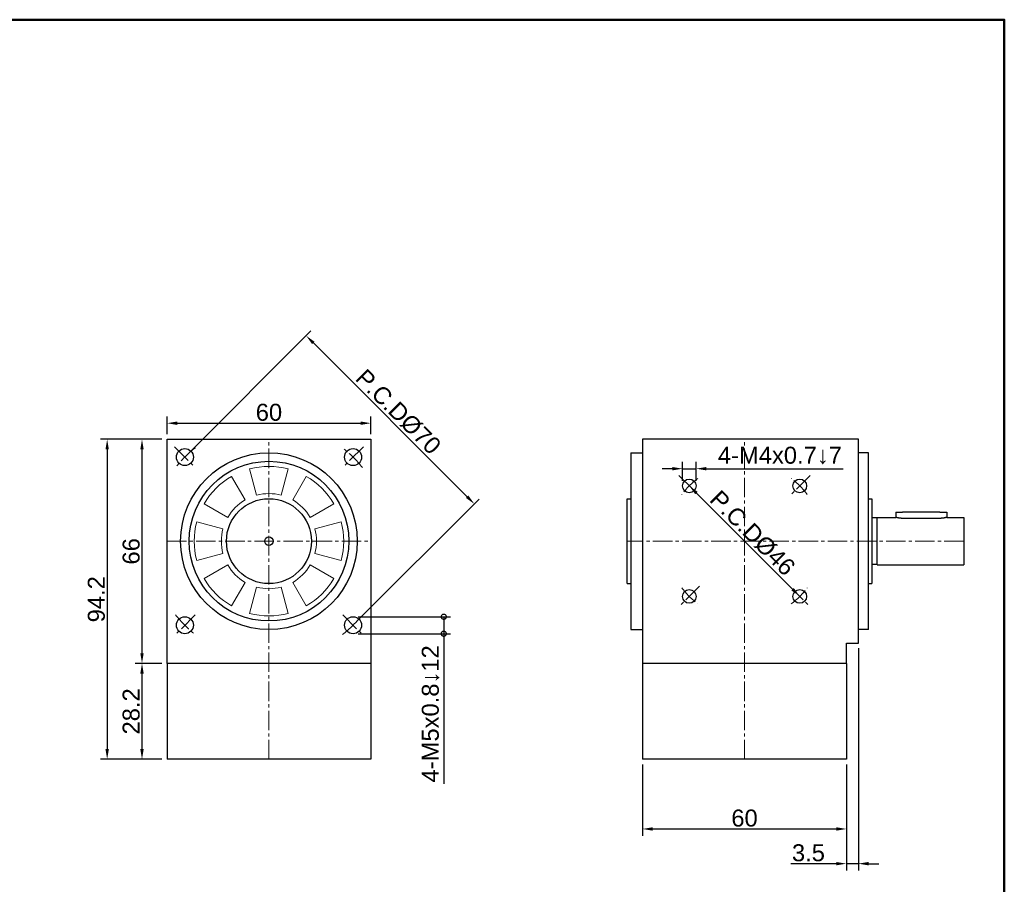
# Model space of a CAD drawing. Header units: millimetres. Extents: x 2723 to 3304, y 721 to 1129.
# Tile 7 of 7: x 3014 to 3304, y 874 to 1129. Entities that reach past the tile are written whole.
import ezdxf

# ---------------------------------------------------------------- set-up
doc = ezdxf.new("R2010")
doc.units = ezdxf.units.MM
doc.linetypes.add('CENTER2', pattern=[28.575, 19.05, -3.175, 3.175, -3.175])
for name, color, linetype, lineweight in [('中心線', 6, 'CENTER2', 5), ('圖框', 7, 'Continuous', 50), ('標註', 4, 'Continuous', 13)]:
    doc.layers.add(name, color=color, linetype=linetype, lineweight=lineweight)
doc.layers.add('產品', color=7, linetype='Continuous')
doc.styles.get("Standard").update_dxf_attribs({"font": 'arial.ttf'})
doc.dimstyles.new('yuetai', dxfattribs={"dimtxt": 5, "dimasz": 3, "dimexe": 2, "dimexo": 1.5, "dimtad": 1, "dimdsep": 46, "dimtxsty": 'Standard', "dimcen": 0, "dimadec": 0, "dimazin": 0, "dimtfac": 1, "dimtmove": 0, "dimatfit": 3, "dimfxl": 1, "dimarcsym": 0})

# ---------------------------------------------------------------- blocks, each defined once
blk = doc.blocks.new('標題欄框 下標註')
at = {"layer": '圖框'}
blk.add_lwpolyline([(2.28, 89.91), (287.28, 89.91), (287.28, 273.91), (2.28, 273.91)], close=True, dxfattribs=at)
blk = doc.blocks.new('*D18')
at = {"layer": 'Defpoints', "color": 0, "transparency": 16777216}
for p in [(3057.76, 1005.08), (3050.4, 939.08), (3057.76, 939.08)]:
    blk.add_point(p, dxfattribs=at)
at = {"layer": '標註', "color": 0, "lineweight": -2, "transparency": 16777216}
for p, q in [((3056.26, 1005.08), (3048.4, 1005.08)), ((3050.4, 1002.08), (3050.4, 942.08)), ((3056.26, 939.08), (3048.4, 939.08))]:
    blk.add_line(p, q, dxfattribs=at)
at = {"layer": '標註', "color": 0, "transparency": 16777216}
for points in [[(3049.9, 1002.08), (3050.9, 1002.08), (3050.4, 1005.08)], [(3049.9, 942.08), (3050.9, 942.08), (3050.4, 939.08)]]:
    blk.add_solid(points, dxfattribs=at)
at = {"layer": '標註', "color": 0, "transparency": 16777216, "insert": (3047.23, 972.08), "char_height": 5, "attachment_point": 5, "rotation": 90}
blk.add_mtext('66', dxfattribs=at)
blk = doc.blocks.new('*D19')
at = {"layer": 'Defpoints', "color": 0, "transparency": 16777216}
for p in [(3057.76, 939.08), (3050.4, 910.88), (3057.76, 910.88)]:
    blk.add_point(p, dxfattribs=at)
at = {"layer": '標註', "color": 0, "lineweight": -2, "transparency": 16777216}
for p, q in [((3056.26, 939.08), (3048.4, 939.08)), ((3050.4, 936.08), (3050.4, 913.88)), ((3056.26, 910.88), (3048.4, 910.88))]:
    blk.add_line(p, q, dxfattribs=at)
at = {"layer": '標註', "color": 0, "transparency": 16777216}
for points in [[(3049.9, 936.08), (3050.9, 936.08), (3050.4, 939.08)], [(3049.9, 913.88), (3050.9, 913.88), (3050.4, 910.88)]]:
    blk.add_solid(points, dxfattribs=at)
at = {"layer": '標註', "color": 0, "transparency": 16777216, "insert": (3047.23, 924.98), "char_height": 5, "attachment_point": 5, "rotation": 90}
blk.add_mtext('28.2', dxfattribs=at)
blk = doc.blocks.new('*D34')
at = {"layer": 'Defpoints', "color": 0, "transparency": 16777216}
for p in [(3057.76, 1005.08), (3040.15, 910.88), (3057.76, 910.88)]:
    blk.add_point(p, dxfattribs=at)
at = {"layer": '標註', "color": 0, "lineweight": -2, "transparency": 16777216}
for p, q in [((3056.26, 1005.08), (3038.15, 1005.08)), ((3040.15, 1002.08), (3040.15, 913.88)), ((3056.26, 910.88), (3038.15, 910.88))]:
    blk.add_line(p, q, dxfattribs=at)
at = {"layer": '標註', "color": 0, "transparency": 16777216}
for points in [[(3039.65, 1002.08), (3040.65, 1002.08), (3040.15, 1005.08)], [(3039.65, 913.88), (3040.65, 913.88), (3040.15, 910.88)]]:
    blk.add_solid(points, dxfattribs=at)
at = {"layer": '標註', "color": 0, "transparency": 16777216, "insert": (3036.98, 957.98), "char_height": 5, "attachment_point": 5, "rotation": 90}
blk.add_mtext('94.2', dxfattribs=at)
blk = doc.blocks.new('*D35')
at = {"layer": 'Defpoints', "color": 0, "transparency": 16777216}
for p in [(3211.46, 991.34), (3243.99, 958.82), (3243.99, 958.82)]:
    blk.add_point(p, dxfattribs=at)
at = {"layer": '標註', "color": 0, "lineweight": -2, "transparency": 16777216}
for p, q in [((3212.52, 992.4), (3212.88, 992.76)), ((3213.58, 989.22), (3241.87, 960.94)), ((3245.05, 959.88), (3245.4, 960.23))]:
    blk.add_line(p, q, dxfattribs=at)
at = {"layer": '標註', "color": 0, "transparency": 16777216}
for points in [[(3213.94, 989.58), (3213.23, 988.87), (3211.46, 991.34)], [(3242.22, 961.29), (3241.51, 960.58), (3243.99, 958.82)]]:
    blk.add_solid(points, dxfattribs=at)
at = {"layer": '標註', "color": 0, "transparency": 16777216, "insert": (3230.07, 977.43), "char_height": 5, "attachment_point": 5, "rotation": 315}
blk.add_mtext('P.C.DØ46', dxfattribs=at)
blk = doc.blocks.new('*D36')
at = {"layer": 'Defpoints', "color": 0, "transparency": 16777216}
for p in [(3213.46, 996.4), (3209.46, 991.34), (3213.46, 991.34)]:
    blk.add_point(p, dxfattribs=at)
at = {"layer": '標註', "color": 0, "lineweight": -2, "transparency": 16777216}
for p, q in [((3209.46, 992.84), (3209.46, 998.4)), ((3213.46, 992.84), (3213.46, 998.4)), ((3206.46, 996.4), (3203.46, 996.4)), ((3209.46, 996.4), (3213.46, 996.4)), ((3216.46, 996.4), (3256.8, 996.4))]:
    blk.add_line(p, q, dxfattribs=at)
at = {"layer": '標註', "color": 0, "transparency": 16777216}
for points in [[(3206.46, 996.9), (3206.46, 995.9), (3209.46, 996.4)], [(3216.46, 996.9), (3216.46, 995.9), (3213.46, 996.4)]]:
    blk.add_solid(points, dxfattribs=at)
at = {"layer": '標註', "color": 0, "transparency": 16777216, "insert": (3238.13, 1000.26), "char_height": 5, "attachment_point": 5}
blk.add_mtext('4-M4x0.7↓7', dxfattribs=at)
blk = doc.blocks.new('_DotSmall')
at = {"color": 0, "linetype": 'ByBlock', "const_width": 0.5}
blk.add_lwpolyline([(-0.0625, 0, 1), (0.0625, 0, 1)], format="xyb", close=True, dxfattribs=at)
blk = doc.blocks.new('*D38')
at = {"layer": 'Defpoints', "color": 0, "transparency": 16777216}
for p in [(3112.51, 952.83), (3112.51, 947.83), (3139.21, 947.83)]:
    blk.add_point(p, dxfattribs=at)
at = {"layer": '標註', "color": 0, "lineweight": -2, "transparency": 16777216}
for p, q in [((3114.01, 952.83), (3141.21, 952.83)), ((3139.21, 952.83), (3139.21, 947.83)), ((3114.01, 947.83), (3141.21, 947.83)), ((3139.21, 947.83), (3139.21, 903.66))]:
    blk.add_line(p, q, dxfattribs=at)
at = {"layer": '標註', "color": 0, "lineweight": -2, "transparency": 16777216, "xscale": 3, "yscale": 3, "zscale": 3}
for p, rotation in [((3139.21, 952.83), 90), ((3139.21, 947.83), 270)]:
    blk.add_blockref('_DotSmall', p, dxfattribs=dict(at, rotation=rotation))
at = {"layer": '標註', "color": 0, "transparency": 16777216, "insert": (3135.35, 924.25), "char_height": 5, "attachment_point": 5, "rotation": 90}
blk.add_mtext('4-M5x0.8↓12', dxfattribs=at)
blk = doc.blocks.new('*D39')
at = {"layer": 'Defpoints', "color": 0, "transparency": 16777216}
for p in [(3261.22, 945.08), (3257.72, 910.88), (3257.72, 880.16)]:
    blk.add_point(p, dxfattribs=at)
at = {"layer": '標註', "color": 0, "lineweight": -2, "transparency": 16777216}
for p, q in [((3261.22, 943.58), (3261.22, 878.16)), ((3257.72, 909.38), (3257.72, 878.16)), ((3254.72, 880.16), (3241.34, 880.16)), ((3261.22, 880.16), (3257.72, 880.16)), ((3264.22, 880.16), (3267.22, 880.16))]:
    blk.add_line(p, q, dxfattribs=at)
at = {"layer": '標註', "color": 0, "transparency": 16777216}
for points in [[(3254.72, 880.66), (3254.72, 879.66), (3257.72, 880.16)], [(3264.22, 880.66), (3264.22, 879.66), (3261.22, 880.16)]]:
    blk.add_solid(points, dxfattribs=at)
at = {"layer": '標註', "color": 0, "transparency": 16777216, "insert": (3246.53, 883.34), "char_height": 5, "attachment_point": 5}
blk.add_mtext('3.5', dxfattribs=at)
blk = doc.blocks.new('*D40')
at = {"layer": 'Defpoints', "color": 0, "transparency": 16777216}
for p in [(3197.72, 910.88), (3257.72, 910.88), (3257.72, 890.37)]:
    blk.add_point(p, dxfattribs=at)
at = {"layer": '標註', "color": 0, "lineweight": -2, "transparency": 16777216}
for p, q in [((3197.72, 909.38), (3197.72, 888.37)), ((3257.72, 909.38), (3257.72, 888.37)), ((3200.72, 890.37), (3254.72, 890.37))]:
    blk.add_line(p, q, dxfattribs=at)
at = {"layer": '標註', "color": 0, "transparency": 16777216}
for points in [[(3200.72, 890.87), (3200.72, 889.87), (3197.72, 890.37)], [(3254.72, 890.87), (3254.72, 889.87), (3257.72, 890.37)]]:
    blk.add_solid(points, dxfattribs=at)
at = {"layer": '標註', "color": 0, "transparency": 16777216, "insert": (3227.72, 893.55), "char_height": 5, "attachment_point": 5}
blk.add_mtext('60', dxfattribs=at)
blk = doc.blocks.new('*D45')
at = {"layer": 'Defpoints', "color": 0, "transparency": 16777216}
for p in [(3098.71, 1035.53), (3063.01, 999.83), (3112.51, 950.33)]:
    blk.add_point(p, dxfattribs=at)
at = {"layer": '標註', "color": 0, "lineweight": -2, "transparency": 16777216}
for p, q in [((3064.07, 1000.89), (3100.13, 1036.95)), ((3146.09, 988.15), (3100.84, 1033.41)), ((3113.57, 951.39), (3149.63, 987.45))]:
    blk.add_line(p, q, dxfattribs=at)
at = {"layer": '標註', "color": 0, "transparency": 16777216}
for points in [[(3101.19, 1033.76), (3100.48, 1033.06), (3098.71, 1035.53)], [(3146.44, 988.51), (3145.74, 987.8), (3148.21, 986.03)]]:
    blk.add_solid(points, dxfattribs=at)
at = {"layer": '標註', "color": 0, "transparency": 16777216, "insert": (3125.81, 1013.13), "char_height": 5, "attachment_point": 5, "rotation": 315}
blk.add_mtext('P.C.DØ70', dxfattribs=at)
blk = doc.blocks.new('*D55')
at = {"layer": 'Defpoints', "color": 0, "transparency": 16777216}
for p in [(3117.76, 1009.79), (3057.76, 1005.08), (3117.76, 1005.08)]:
    blk.add_point(p, dxfattribs=at)
at = {"layer": '標註', "color": 0, "lineweight": -2, "transparency": 16777216}
for p, q in [((3057.76, 1006.58), (3057.76, 1011.79)), ((3117.76, 1006.58), (3117.76, 1011.79)), ((3060.76, 1009.79), (3114.76, 1009.79))]:
    blk.add_line(p, q, dxfattribs=at)
at = {"layer": '標註', "color": 0, "transparency": 16777216}
for points in [[(3060.76, 1010.29), (3060.76, 1009.29), (3057.76, 1009.79)], [(3114.76, 1010.29), (3114.76, 1009.29), (3117.76, 1009.79)]]:
    blk.add_solid(points, dxfattribs=at)
at = {"layer": '標註', "color": 0, "transparency": 16777216, "insert": (3087.76, 1012.97), "char_height": 5, "attachment_point": 5}
blk.add_mtext('60', dxfattribs=at)

msp = doc.modelspace()

# ---------------------------------------------------------------- linework, layer by layer
at = {"layer": '中心線', "ltscale": 0.3}
for p, q in [((3059.981, 1002.859), (3066.042, 996.798)), ((3087.76, 910.88), (3087.76, 1005.08)), ((3115.539, 1002.859), (3109.478, 996.798)), ((3227.725, 910.88), (3227.725, 1005.08)), ((3208.431, 994.373), (3214.492, 988.313)), ((3247.018, 994.373), (3240.958, 988.313)), ((3057.76, 975.08), (3117.76, 975.08)), ((3292.225, 975.08), (3193.225, 975.08)), ((3214.492, 961.847), (3208.431, 955.786)), ((3240.958, 961.847), (3247.018, 955.786)), ((3066.042, 953.361), (3059.981, 947.3)), ((3109.478, 953.361), (3115.539, 947.3))]:
    msp.add_line(p, q, dxfattribs=at)
for centre, radius, start, end in [((3087.76, 975.08), 35, 128.22261, 141.77739), ((3087.76, 975.08), 35, 38.22261, 51.77739), ((3227.725, 975.08), 23, 126.54531, 143.45469), ((3227.725, 975.08), 23, 36.54531, 53.45469), ((3227.725, 975.08), 23, 216.54531, 233.45469), ((3227.725, 975.08), 23, 306.54531, 323.45469), ((3087.76, 975.08), 35, 218.22261, 231.77739), ((3087.76, 975.08), 35, 308.22261, 321.77739)]:
    msp.add_arc(centre, radius, start, end, dxfattribs=at)
at = {"layer": '產品'}
for p, q in [((3057.76, 939.08), (3057.76, 1005.08)), ((3057.76, 1005.08), (3117.76, 1005.08)), ((3117.76, 1005.08), (3117.76, 939.08)), ((3197.725, 1005.08), (3197.725, 939.08)), ((3261.225, 1005.08), (3197.725, 1005.08)), ((3261.225, 945.08), (3261.225, 1005.08)), ((3194.225, 1001.08), (3194.225, 949.08)), ((3194.225, 1001.08), (3197.725, 1001.08)), ((3264.225, 1001.08), (3261.225, 1001.08)), ((3264.225, 949.08), (3264.225, 1001.08)), ((3193.225, 962.58), (3193.225, 987.58)), ((3193.225, 987.58), (3194.225, 987.58)), ((3264.225, 987.58), (3265.225, 987.58)), ((3265.225, 987.58), (3265.225, 962.58)), ((3272.225, 983.58), (3272.225, 982.08)), ((3272.225, 983.58), (3274.225, 983.58)), ((3285.225, 983.58), (3274.225, 983.58)), ((3285.225, 983.58), (3287.225, 983.58)), ((3287.225, 983.58), (3287.225, 982.08)), ((3266.725, 981.98), (3265.225, 981.98)), ((3266.725, 968.08), (3266.725, 982.08)), ((3266.725, 982.08), (3272.225, 982.08)), ((3285.225, 981.788), (3274.225, 981.788)), ((3287.225, 982.08), (3292.225, 982.08)), ((3292.225, 982.08), (3292.225, 968.08)), ((3266.725, 968.18), (3265.225, 968.18)), ((3266.725, 968.08), (3292.225, 968.08)), ((3193.225, 962.58), (3194.225, 962.58)), ((3264.225, 962.58), (3265.225, 962.58)), ((3194.225, 949.08), (3197.725, 949.08)), ((3264.225, 949.08), (3261.225, 949.08)), ((3257.725, 939.08), (3257.725, 945.08)), ((3257.725, 945.08), (3261.225, 945.08)), ((3117.76, 939.08), (3057.76, 939.08)), ((3057.76, 939.08), (3057.76, 910.88)), ((3117.76, 939.08), (3117.76, 910.88)), ((3257.725, 939.08), (3197.725, 939.08)), ((3197.725, 939.08), (3197.725, 910.88)), ((3257.725, 939.08), (3257.725, 910.88)), ((3117.76, 910.88), (3057.76, 910.88)), ((3257.725, 910.88), (3197.725, 910.88))]:
    msp.add_line(p, q, dxfattribs=at)
at = {"layer": '產品', "lineweight": 5}
for p, q in [((3076.76, 994.132), (3080.76, 987.204)), ((3084.137, 988.603), (3082.066, 996.33)), ((3093.454, 996.33), (3091.384, 988.603)), ((3094.76, 987.204), (3098.76, 994.132)), ((3075.636, 982.08), (3068.708, 986.08)), ((3106.813, 986.08), (3099.884, 982.08)), ((3066.51, 980.774), (3074.237, 978.703)), ((3101.283, 978.703), (3109.01, 980.774)), ((3074.237, 971.456), (3066.51, 969.386)), ((3109.01, 969.386), (3101.283, 971.456)), ((3068.708, 964.08), (3075.636, 968.08)), ((3099.884, 968.08), (3106.813, 964.08)), ((3080.76, 962.955), (3076.76, 956.027)), ((3098.76, 956.027), (3094.76, 962.955)), ((3082.066, 953.829), (3084.137, 961.557)), ((3091.384, 961.557), (3093.454, 953.829))]:
    msp.add_line(p, q, dxfattribs=at)
at = {"layer": '產品', "flags": 128}
for points in [[(3274.225, 981.788), (3274.097, 981.789), (3273.968, 981.793), (3273.838, 981.799), (3273.709, 981.808), (3273.582, 981.819), (3273.457, 981.831), (3273.336, 981.846), (3273.219, 981.863), (3273.108, 981.88), (3273.002, 981.898), (3272.903, 981.917), (3272.81, 981.935), (3272.724, 981.954), (3272.642, 981.972), (3272.566, 981.99), (3272.496, 982.007), (3272.433, 982.023), (3272.378, 982.037), (3272.331, 982.05), (3272.292, 982.06), (3272.263, 982.069), (3272.241, 982.075), (3272.229, 982.078), (3272.225, 982.08)], [(3287.225, 982.08), (3287.22, 982.078), (3287.208, 982.075), (3287.186, 982.069), (3287.157, 982.06), (3287.118, 982.05), (3287.071, 982.037), (3287.016, 982.023), (3286.953, 982.007), (3286.883, 981.99), (3286.807, 981.972), (3286.725, 981.954), (3286.639, 981.935), (3286.546, 981.917), (3286.447, 981.898), (3286.341, 981.88), (3286.23, 981.863), (3286.113, 981.846), (3285.992, 981.831), (3285.867, 981.819), (3285.74, 981.808), (3285.611, 981.799), (3285.481, 981.793), (3285.352, 981.789), (3285.225, 981.788)]]:
    msp.add_lwpolyline(points, dxfattribs=at)
at = {"layer": '產品'}
for centre, radius in [((3063.011, 999.828), 2.5), ((3087.76, 975.08), 26), ((3112.509, 999.828), 2.5), ((3087.76, 975.08), 23.5), ((3211.461, 991.343), 2), ((3243.988, 991.343), 2), ((3087.76, 975.08), 12.5), ((3087.76, 975.08), 1.25), ((3211.461, 958.816), 2), ((3243.988, 958.816), 2), ((3063.011, 950.331), 2.5), ((3112.509, 950.331), 2.5)]:
    msp.add_circle(centre, radius, dxfattribs=at)
at = {"layer": '產品', "lineweight": 5}
for radius, start, end in [(22, 75, 105), (22, 120, 150), (22, 30, 60), (14, 75, 105), (14, 120, 150), (14, 30, 60), (22, 165, 195), (22, 345, 15), (14, 165, 195), (14, 345, 15), (14, 210, 240), (14, 300, 330), (22, 210, 240), (22, 300, 330), (14, 255, 285), (22, 255, 285)]:
    msp.add_arc((3087.76, 975.08), radius, start, end, dxfattribs=at)

# ---------------------------------------------------------------- block references
at = {"layer": '圖框', "xscale": 2.038486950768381, "yscale": 2.038486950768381, "zscale": 2.038486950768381}
msp.add_blockref('標題欄框 下標註', (2718.554, 570.181), dxfattribs=at)
msp.add_blockref('標題欄框 下標註', (2718.554, 570.181), dxfattribs=at)

# ---------------------------------------------------------------- dimensions: what is measured, and where the dimension line sits
at = {"layer": '標註'}
for p1, p2, distance, picture, middle in [((3112.509, 950.331), (3063.011, 999.828), -50.491, '*D45', (3125.809, 1013.128)), ((3211.461, 991.343), (3243.988, 958.816), 0, '*D35', (3230.071, 977.426))]:
    dim = msp.add_aligned_dim(p1=p1, p2=p2, distance=distance, text='P.C.DØ<>', dimstyle='yuetai', dxfattribs=at)
    dim.commit()
    dim.dimension.update_dxf_attribs({"geometry": picture, "text_midpoint": middle})
for base, p1, p2, picture, middle in [((3117.76, 1009.792), (3057.76, 1005.08), (3117.76, 1005.08), '*D55', (3087.76, 1012.97)), ((3257.725, 880.164), (3261.225, 945.08), (3257.725, 910.88), '*D39', (3246.531, 883.344)), ((3257.725, 890.368), (3197.725, 910.88), (3257.725, 910.88), '*D40', (3227.725, 893.546))]:
    dim = msp.add_linear_dim(base=base, p1=p1, p2=p2, dimstyle='yuetai', dxfattribs=at)
    dim.commit()
    dim.dimension.update_dxf_attribs({"geometry": picture, "text_midpoint": middle})
for base, p1, p2, picture, middle in [((3040.154, 910.88), (3057.76, 1005.08), (3057.76, 910.88), '*D34', (3036.976, 957.98)), ((3050.404, 939.08), (3057.76, 1005.08), (3057.76, 939.08), '*D18', (3047.226, 972.08)), ((3050.404, 910.88), (3057.76, 939.08), (3057.76, 910.88), '*D19', (3047.226, 924.98))]:
    dim = msp.add_linear_dim(base=base, p1=p1, p2=p2, angle=90, dimstyle='yuetai', dxfattribs=at)
    dim.commit()
    dim.dimension.update_dxf_attribs({"geometry": picture, "text_midpoint": middle})
dim = msp.add_linear_dim(base=(3213.461, 996.397), p1=(3209.461, 991.343), p2=(3213.461, 991.343), angle=180, text='4-M<>x0.7↓7', dimstyle='yuetai', dxfattribs=at)
dim.commit()
dim.dimension.update_dxf_attribs({"geometry": '*D36', "text_midpoint": (3238.13, 1000.264)})
dim = msp.add_linear_dim(base=(3139.213, 947.831), p1=(3112.509, 952.831), p2=(3112.509, 947.831), angle=270, text='4-M<>x0.8↓12', dimstyle='yuetai', override={"dimblk1": 'DotSmall', "dimblk2": 'DotSmall', "dimsah": 1}, dxfattribs=at)
dim.commit()
dim.dimension.update_dxf_attribs({"geometry": '*D38', "text_midpoint": (3135.347, 924.245)})

doc.saveas('drawing.dxf')
